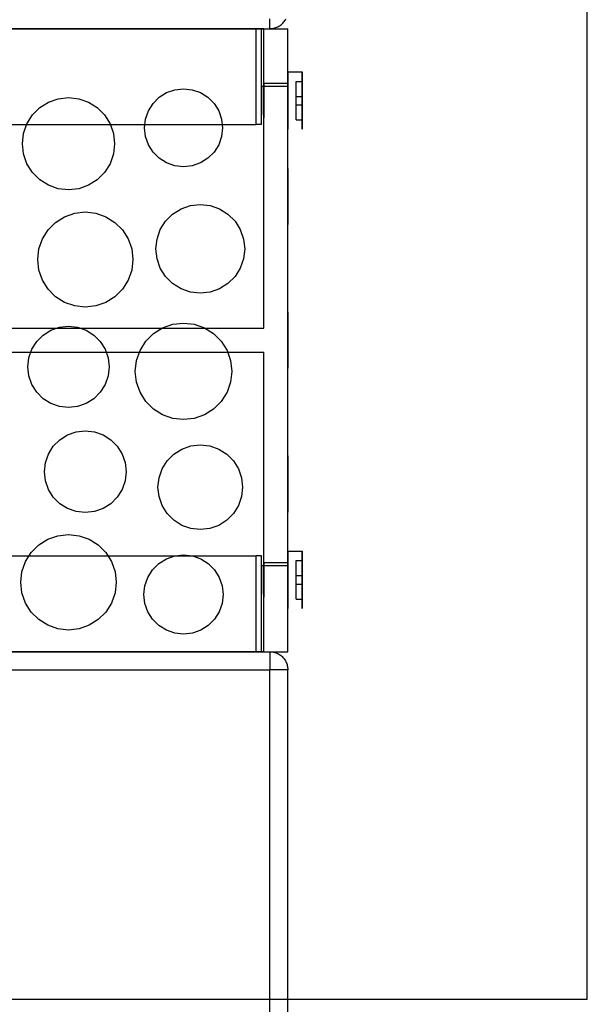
# Model space of a CAD drawing. Header units: millimetres. Extents: x -318 to 464, y -214 to 229.
# Tile 11 of 15: x 232 to 280, y 30 to 112. Entities that reach past the tile are written whole.
import ezdxf

# ---------------------------------------------------------------- set-up
doc = ezdxf.new("R2010")
doc.units = ezdxf.units.MM
doc.layers.add('GEOMETRY', color=7, linetype='Continuous')

msp = doc.modelspace()

# ---------------------------------------------------------------- linework, layer by layer
at = {"layer": 'GEOMETRY'}
for points in [[(279.5, 30), (279.5, 140)], [(253, 111), (253, 111.0025), (253, 111.0101), (253, 111.0228), (253, 111.0404), (253, 111.063), (253, 111.0905), (253, 111.1227), (253, 111.1596), (253, 111.201), (253, 111.2468), (253, 111.2968), (253, 111.3509), (253, 111.4089), (253, 111.4706), (253, 111.5358), (253, 111.6043), (253, 111.6757), (253, 111.75), (253, 111.8268)], [(253, 111), (253.0872, 111.0025), (253.1741, 111.0101), (253.2605, 111.0228), (253.3459, 111.0404), (253.4302, 111.063), (253.513, 111.0905), (253.5941, 111.1227), (253.6732, 111.1596), (253.75, 111.201), (253.8243, 111.2468), (253.8957, 111.2968), (253.9642, 111.3509), (254.0294, 111.4089), (254.0911, 111.4706), (254.1491, 111.5358), (254.2032, 111.6043), (254.2532, 111.6757), (254.299, 111.75), (254.3404, 111.8268)], [(161.5, 111), (254.5, 111)], [(163, 111), (253, 111)], [(252.5, 111), (163.5, 111)], [(251.85, 111), (164.15, 111)], [(251.85, 111), (251.8762, 111), (251.9022, 111), (251.9281, 111), (251.9538, 111), (251.9791, 111), (252.0039, 111), (252.0282, 111), (252.052, 111), (252.075, 111), (252.0973, 111), (252.1187, 111), (252.1393, 111), (252.1588, 111), (252.1773, 111), (252.1947, 111), (252.211, 111), (252.226, 111), (252.2397, 111), (252.2521, 111), (252.2632, 111), (252.2729, 111), (252.2811, 111), (252.2879, 111), (252.2932, 111), (252.297, 111), (252.2992, 111), (252.3, 111)], [(251.85, 103), (251.85, 111)], [(252.3, 103), (252.3, 111)], [(252.5, 86), (252.5, 111)], [(254.5, 59), (254.5, 111)], [(254.5, 107.4), (255.7, 107.4)], [(254.5, 107.4), (254.5, 107.3398), (254.5, 107.1623), (254.5, 106.8764), (254.5, 106.4964), (254.5, 106.0413), (254.5, 105.5341), (254.5, 105), (254.5, 104.4659), (254.5, 103.9587), (254.5, 103.5036), (254.5, 103.1236), (254.5, 102.8377), (254.5, 102.6602), (254.5, 102.6), (254.5, 102.6602), (254.5, 102.8377), (254.5, 103.1236), (254.5, 103.5036), (254.5, 103.9587), (254.5, 104.4659), (254.5, 105), (254.5, 105.5341), (254.5, 106.0413), (254.5, 106.4964), (254.5, 106.8764), (254.5, 107.1623), (254.5, 107.3398), (254.5, 107.4)], [(255.7, 107.4), (255.7, 107.3398), (255.7, 107.1623), (255.7, 106.8764), (255.7, 106.4964), (255.7, 106.0413), (255.7, 105.5341), (255.7, 105), (255.7, 104.4659), (255.7, 103.9587), (255.7, 103.5036), (255.7, 103.1236), (255.7, 102.8377), (255.7, 102.6602), (255.7, 102.6), (255.7, 102.6602), (255.7, 102.8377), (255.7, 103.1236), (255.7, 103.5036), (255.7, 103.9587), (255.7, 104.4659), (255.7, 105), (255.7, 105.5341), (255.7, 106.0413), (255.7, 106.4964), (255.7, 106.8764), (255.7, 107.1623), (255.7, 107.3398), (255.7, 107.4)], [(252.3, 106.2), (254.5, 106.2)], [(252.3, 106.2), (252.3, 106.1699), (252.3, 106.0812), (252.3, 105.9382), (252.3, 105.7482), (252.3, 105.5207), (252.3, 105.267), (252.3, 105), (252.3, 104.733), (252.3, 104.4793), (252.3, 104.2518), (252.3, 104.0618), (252.3, 103.9188), (252.3, 103.8301), (252.3, 103.8), (252.3, 103.8301), (252.3, 103.9188), (252.3, 104.0618), (252.3, 104.2518), (252.3, 104.4793), (252.3, 104.733), (252.3, 105), (252.3, 105.267), (252.3, 105.5207), (252.3, 105.7482), (252.3, 105.9382), (252.3, 106.0812), (252.3, 106.1699), (252.3, 106.2)], [(252.5, 106.45), (252.5, 106.4136), (252.5, 106.3064), (252.5, 106.1337), (252.5, 105.9041), (252.5, 105.6291), (252.5, 105.3227), (252.5, 105), (252.5, 104.6773), (252.5, 104.3709), (252.5, 104.0959), (252.5, 103.8663), (252.5, 103.6936), (252.5, 103.5864), (252.5, 103.55), (252.5, 103.5864), (252.5, 103.6936), (252.5, 103.8663), (252.5, 104.0959), (252.5, 104.3709), (252.5, 104.6773), (252.5, 105), (252.5, 105.3227), (252.5, 105.6291), (252.5, 105.9041), (252.5, 106.1337), (252.5, 106.3064), (252.5, 106.4136), (252.5, 106.45)], [(252.5, 106.45), (254.5, 106.45)], [(254.5, 106.45), (254.5, 106.4136), (254.5, 106.3064), (254.5, 106.1337), (254.5, 105.9041), (254.5, 105.6291), (254.5, 105.3227), (254.5, 105), (254.5, 104.6773), (254.5, 104.3709), (254.5, 104.0959), (254.5, 103.8663), (254.5, 103.6936), (254.5, 103.5864), (254.5, 103.55), (254.5, 103.5864), (254.5, 103.6936), (254.5, 103.8663), (254.5, 104.0959), (254.5, 104.3709), (254.5, 104.6773), (254.5, 105), (254.5, 105.3227), (254.5, 105.6291), (254.5, 105.9041), (254.5, 106.1337), (254.5, 106.3064), (254.5, 106.4136), (254.5, 106.45)], [(254.5, 106.2), (254.5, 106.1699), (254.5, 106.0812), (254.5, 105.9382), (254.5, 105.7482), (254.5, 105.5207), (254.5, 105.267), (254.5, 105), (254.5, 104.733), (254.5, 104.4793), (254.5, 104.2518), (254.5, 104.0618), (254.5, 103.9188), (254.5, 103.8301), (254.5, 103.8), (254.5, 103.8301), (254.5, 103.9188), (254.5, 104.0618), (254.5, 104.2518), (254.5, 104.4793), (254.5, 104.733), (254.5, 105), (254.5, 105.267), (254.5, 105.5207), (254.5, 105.7482), (254.5, 105.9382), (254.5, 106.0812), (254.5, 106.1699), (254.5, 106.2)], [(255.2, 106.6), (255.7, 106.6)], [(255.2, 105.35), (255.2, 106.6)], [(255.7, 105.35), (255.7, 106.6)], [(236.2, 105.248), (237.0564, 105.1515), (237.8699, 104.8668), (238.5997, 104.4083), (239.2091, 103.7989), (239.6676, 103.0691), (239.9523, 102.2556), (240.0488, 101.3992), (239.9523, 100.5428), (239.6676, 99.7293), (239.2091, 98.9995), (238.5997, 98.3901), (237.8699, 97.9316), (237.0564, 97.6469), (236.2, 97.5504), (235.3436, 97.6469), (234.5301, 97.9316), (233.8003, 98.3901), (233.1909, 98.9995), (232.7324, 99.7293), (232.4477, 100.5428), (232.3512, 101.3992), (232.4477, 102.2556), (232.7324, 103.0691), (233.1909, 103.7989), (233.8003, 104.4083), (234.5301, 104.8668), (235.3436, 105.1515), (236.2, 105.248)], [(245.8, 105.9861), (246.5245, 105.9044), (247.2126, 105.6636), (247.8299, 105.2758), (248.3454, 104.7603), (248.7333, 104.143), (248.9741, 103.4548), (249.0557, 102.7304), (248.9741, 102.0059), (248.7333, 101.3178), (248.3454, 100.7005), (247.8299, 100.1849), (247.2126, 99.7971), (246.5245, 99.5563), (245.8, 99.4747), (245.0755, 99.5563), (244.3874, 99.7971), (243.7701, 100.1849), (243.2546, 100.7005), (242.8667, 101.3178), (242.6259, 102.0059), (242.5443, 102.7304), (242.6259, 103.4548), (242.8667, 104.143), (243.2546, 104.7603), (243.7701, 105.2758), (244.3874, 105.6636), (245.0755, 105.9044), (245.8, 105.9861)], [(255.2, 105.35), (255.7, 105.35)], [(255.2, 104.65), (255.2, 105.35)], [(255.7, 104.65), (255.7, 105.35)], [(255.2, 104.65), (255.7, 104.65)], [(255.2, 103.4), (255.2, 104.65)], [(255.7, 103.4), (255.7, 104.65)], [(164.15, 103), (251.85, 103)], [(252.3, 103), (252.2992, 103), (252.297, 103), (252.2932, 103), (252.2879, 103), (252.2811, 103), (252.2729, 103), (252.2632, 103), (252.2521, 103), (252.2397, 103), (252.226, 103), (252.211, 103), (252.1947, 103), (252.1773, 103), (252.1588, 103), (252.1393, 103), (252.1187, 103), (252.0973, 103), (252.075, 103), (252.052, 103), (252.0282, 103), (252.0039, 103), (251.9791, 103), (251.9538, 103), (251.9281, 103), (251.9022, 103), (251.8762, 103), (251.85, 103)], [(255.2, 103.4), (255.7, 103.4)], [(254.5, 99.3404), (254.5, 99.2817), (254.5, 99.1086), (254.5, 98.8298), (254.5, 98.4592), (254.5, 98.0155), (254.5, 97.5208), (254.5, 97), (254.5, 96.4792), (254.5, 95.9845), (254.5, 95.5408), (254.5, 95.1702), (254.5, 94.8914), (254.5, 94.7183), (254.5, 94.6596), (254.5, 94.7183), (254.5, 94.8914), (254.5, 95.1702), (254.5, 95.5408), (254.5, 95.9845), (254.5, 96.4792), (254.5, 97), (254.5, 97.5208), (254.5, 98.0155), (254.5, 98.4592), (254.5, 98.8298), (254.5, 99.1086), (254.5, 99.2817), (254.5, 99.3404)], [(247.2, 96.3252), (248.0245, 96.2323), (248.8077, 95.9583), (249.5102, 95.5168), (250.0969, 94.9301), (250.5384, 94.2276), (250.8124, 93.4444), (250.9053, 92.6199), (250.8124, 91.7954), (250.5384, 91.0122), (250.0969, 90.3097), (249.5102, 89.723), (248.8077, 89.2815), (248.0245, 89.0075), (247.2, 88.9146), (246.3755, 89.0075), (245.5923, 89.2815), (244.8898, 89.723), (244.3031, 90.3097), (243.8616, 91.0122), (243.5876, 91.7954), (243.4947, 92.6199), (243.5876, 93.4444), (243.8616, 94.2276), (244.3031, 94.9301), (244.8898, 95.5168), (245.5923, 95.9583), (246.3755, 96.2323), (247.2, 96.3252)], [(237.6, 95.7037), (238.484, 95.6041), (239.3237, 95.3102), (240.077, 94.8369), (240.7061, 94.2079), (241.1794, 93.4546), (241.4732, 92.6149), (241.5728, 91.7309), (241.4732, 90.8469), (241.1794, 90.0072), (240.7061, 89.2539), (240.077, 88.6248), (239.3237, 88.1515), (238.484, 87.8577), (237.6, 87.7581), (236.716, 87.8577), (235.8763, 88.1515), (235.123, 88.6248), (234.4939, 89.2539), (234.0206, 90.0072), (233.7268, 90.8469), (233.6272, 91.7309), (233.7268, 92.6149), (234.0206, 93.4546), (234.4939, 94.2079), (235.123, 94.8369), (235.8763, 95.3102), (236.716, 95.6041), (237.6, 95.7037)], [(254.5, 87.3404), (254.5, 87.2817), (254.5, 87.1086), (254.5, 86.8298), (254.5, 86.4592), (254.5, 86.0155), (254.5, 85.5208), (254.5, 85), (254.5, 84.4792), (254.5, 83.9845), (254.5, 83.5408), (254.5, 83.1702), (254.5, 82.8914), (254.5, 82.7183), (254.5, 82.6596), (254.5, 82.7183), (254.5, 82.8914), (254.5, 83.1702), (254.5, 83.5408), (254.5, 83.9845), (254.5, 84.4792), (254.5, 85), (254.5, 85.5208), (254.5, 86.0155), (254.5, 86.4592), (254.5, 86.8298), (254.5, 87.1086), (254.5, 87.2817), (254.5, 87.3404)], [(245.8, 86.4293), (246.6968, 86.3283), (247.5486, 86.0302), (248.3127, 85.5501), (248.9509, 84.9119), (249.431, 84.1478), (249.7291, 83.296), (249.8301, 82.3992), (249.7291, 81.5024), (249.431, 80.6506), (248.9509, 79.8865), (248.3127, 79.2484), (247.5486, 78.7682), (246.6968, 78.4702), (245.8, 78.3691), (244.9032, 78.4702), (244.0514, 78.7682), (243.2873, 79.2484), (242.6491, 79.8865), (242.169, 80.6506), (241.8709, 81.5024), (241.7699, 82.3992), (241.8709, 83.296), (242.169, 84.1478), (242.6491, 84.9119), (243.2873, 85.5501), (244.0514, 86.0302), (244.9032, 86.3283), (245.8, 86.4293)], [(163.5, 86), (252.5, 86)], [(236.2, 86.1632), (236.9551, 86.0781), (237.6724, 85.8272), (238.3158, 85.4229), (238.8532, 84.8855), (239.2575, 84.2421), (239.5085, 83.5248), (239.5935, 82.7697), (239.5085, 82.0145), (239.2575, 81.2973), (238.8532, 80.6538), (238.3158, 80.1165), (237.6724, 79.7122), (236.9551, 79.4612), (236.2, 79.3761), (235.4449, 79.4612), (234.7276, 79.7122), (234.0842, 80.1165), (233.5468, 80.6538), (233.1425, 81.2973), (232.8915, 82.0145), (232.8065, 82.7697), (232.8915, 83.5248), (233.1425, 84.2421), (233.5468, 84.8855), (234.0842, 85.4229), (234.7276, 85.8272), (235.4449, 86.0781), (236.2, 86.1632)], [(163.5, 84), (252.5, 84)], [(252.5, 59), (252.5, 84)], [(237.6, 77.432), (238.3592, 77.3465), (239.0803, 77.0942), (239.7272, 76.6877), (240.2675, 76.1475), (240.6739, 75.5006), (240.9263, 74.7794), (241.0118, 74.0202), (240.9263, 73.261), (240.6739, 72.5399), (240.2675, 71.893), (239.7272, 71.3528), (239.0803, 70.9463), (238.3592, 70.694), (237.6, 70.6084), (236.8408, 70.694), (236.1197, 70.9463), (235.4728, 71.3528), (234.9325, 71.893), (234.5261, 72.5399), (234.2737, 73.261), (234.1882, 74.0202), (234.2737, 74.7794), (234.5261, 75.5006), (234.9325, 76.1475), (235.4728, 76.6877), (236.1197, 77.0942), (236.8408, 77.3465), (237.6, 77.432)], [(247.2, 76.2649), (247.9864, 76.1763), (248.7334, 75.9149), (249.4034, 75.4939), (249.963, 74.9343), (250.384, 74.2642), (250.6454, 73.5173), (250.734, 72.7309), (250.6454, 71.9445), (250.384, 71.1975), (249.963, 70.5275), (249.4034, 69.9679), (248.7334, 69.5468), (247.9864, 69.2855), (247.2, 69.1969), (246.4136, 69.2855), (245.6666, 69.5468), (244.9966, 69.9679), (244.437, 70.5275), (244.016, 71.1975), (243.7546, 71.9445), (243.666, 72.7309), (243.7546, 73.5173), (244.016, 74.2642), (244.437, 74.9343), (244.9966, 75.4939), (245.6666, 75.9149), (246.4136, 76.1763), (247.2, 76.2649)], [(254.5, 75.3404), (254.5, 75.2817), (254.5, 75.1086), (254.5, 74.8298), (254.5, 74.4592), (254.5, 74.0155), (254.5, 73.5208), (254.5, 73), (254.5, 72.4792), (254.5, 71.9845), (254.5, 71.5408), (254.5, 71.1702), (254.5, 70.8914), (254.5, 70.7183), (254.5, 70.6596), (254.5, 70.7183), (254.5, 70.8914), (254.5, 71.1702), (254.5, 71.5408), (254.5, 71.9845), (254.5, 72.4792), (254.5, 73), (254.5, 73.5208), (254.5, 74.0155), (254.5, 74.4592), (254.5, 74.8298), (254.5, 75.1086), (254.5, 75.2817), (254.5, 75.3404)], [(236.2, 68.7767), (237.0866, 68.6768), (237.9287, 68.3821), (238.6841, 67.9075), (239.315, 67.2766), (239.7896, 66.5212), (240.0843, 65.6791), (240.1842, 64.7925), (240.0843, 63.9059), (239.7896, 63.0638), (239.315, 62.3084), (238.6841, 61.6775), (237.9287, 61.2028), (237.0866, 60.9082), (236.2, 60.8083), (235.3134, 60.9082), (234.4713, 61.2028), (233.7159, 61.6775), (233.085, 62.3084), (232.6104, 63.0638), (232.3157, 63.9059), (232.2158, 64.7925), (232.3157, 65.6791), (232.6104, 66.5212), (233.085, 67.2766), (233.7159, 67.9075), (234.4713, 68.3821), (235.3134, 68.6768), (236.2, 68.7767)], [(254.5, 67.4), (255.7, 67.4)], [(254.5, 67.4), (254.5, 67.3398), (254.5, 67.1623), (254.5, 66.8764), (254.5, 66.4964), (254.5, 66.0413), (254.5, 65.5341), (254.5, 65), (254.5, 64.4659), (254.5, 63.9587), (254.5, 63.5036), (254.5, 63.1236), (254.5, 62.8377), (254.5, 62.6602), (254.5, 62.6), (254.5, 62.6602), (254.5, 62.8377), (254.5, 63.1236), (254.5, 63.5036), (254.5, 63.9587), (254.5, 64.4659), (254.5, 65), (254.5, 65.5341), (254.5, 66.0413), (254.5, 66.4964), (254.5, 66.8764), (254.5, 67.1623), (254.5, 67.3398), (254.5, 67.4)], [(255.7, 67.4), (255.7, 67.3398), (255.7, 67.1623), (255.7, 66.8764), (255.7, 66.4964), (255.7, 66.0413), (255.7, 65.5341), (255.7, 65), (255.7, 64.4659), (255.7, 63.9587), (255.7, 63.5036), (255.7, 63.1236), (255.7, 62.8377), (255.7, 62.6602), (255.7, 62.6), (255.7, 62.6602), (255.7, 62.8377), (255.7, 63.1236), (255.7, 63.5036), (255.7, 63.9587), (255.7, 64.4659), (255.7, 65), (255.7, 65.5341), (255.7, 66.0413), (255.7, 66.4964), (255.7, 66.8764), (255.7, 67.1623), (255.7, 67.3398), (255.7, 67.4)], [(164.15, 67), (251.85, 67)], [(245.8, 67.0745), (246.5354, 66.9917), (247.2339, 66.7472), (247.8605, 66.3535), (248.3838, 65.8302), (248.7776, 65.2036), (249.022, 64.5051), (249.1048, 63.7697), (249.022, 63.0343), (248.7776, 62.3358), (248.3838, 61.7091), (247.8605, 61.1859), (247.2339, 60.7921), (246.5354, 60.5477), (245.8, 60.4648), (245.0646, 60.5477), (244.3661, 60.7921), (243.7395, 61.1859), (243.2162, 61.7091), (242.8224, 62.3358), (242.578, 63.0343), (242.4952, 63.7697), (242.578, 64.5051), (242.8224, 65.2036), (243.2162, 65.8302), (243.7395, 66.3535), (244.3661, 66.7472), (245.0646, 66.9917), (245.8, 67.0745)], [(251.85, 59), (251.85, 67)], [(252.3, 67), (252.2992, 67), (252.297, 67), (252.2932, 67), (252.2879, 67), (252.2811, 67), (252.2729, 67), (252.2632, 67), (252.2521, 67), (252.2397, 67), (252.226, 67), (252.211, 67), (252.1947, 67), (252.1773, 67), (252.1588, 67), (252.1393, 67), (252.1187, 67), (252.0973, 67), (252.075, 67), (252.052, 67), (252.0282, 67), (252.0039, 67), (251.9791, 67), (251.9538, 67), (251.9281, 67), (251.9022, 67), (251.8762, 67), (251.85, 67)], [(252.3, 59), (252.3, 67)], [(255.2, 66.6), (255.7, 66.6)], [(255.2, 65.35), (255.2, 66.6)], [(255.7, 65.35), (255.7, 66.6)], [(252.3, 66.2), (254.5, 66.2)], [(252.3, 66.2), (252.3, 66.1699), (252.3, 66.0812), (252.3, 65.9382), (252.3, 65.7482), (252.3, 65.5207), (252.3, 65.267), (252.3, 65), (252.3, 64.733), (252.3, 64.4793), (252.3, 64.2518), (252.3, 64.0618), (252.3, 63.9188), (252.3, 63.8301), (252.3, 63.8), (252.3, 63.8301), (252.3, 63.9188), (252.3, 64.0618), (252.3, 64.2518), (252.3, 64.4793), (252.3, 64.733), (252.3, 65), (252.3, 65.267), (252.3, 65.5207), (252.3, 65.7482), (252.3, 65.9382), (252.3, 66.0812), (252.3, 66.1699), (252.3, 66.2)], [(252.5, 66.45), (254.5, 66.45)], [(252.5, 66.45), (252.5, 66.4136), (252.5, 66.3064), (252.5, 66.1337), (252.5, 65.9041), (252.5, 65.6291), (252.5, 65.3227), (252.5, 65), (252.5, 64.6773), (252.5, 64.3709), (252.5, 64.0959), (252.5, 63.8663), (252.5, 63.6936), (252.5, 63.5864), (252.5, 63.55), (252.5, 63.5864), (252.5, 63.6936), (252.5, 63.8663), (252.5, 64.0959), (252.5, 64.3709), (252.5, 64.6773), (252.5, 65), (252.5, 65.3227), (252.5, 65.6291), (252.5, 65.9041), (252.5, 66.1337), (252.5, 66.3064), (252.5, 66.4136), (252.5, 66.45)], [(254.5, 66.45), (254.5, 66.4136), (254.5, 66.3064), (254.5, 66.1337), (254.5, 65.9041), (254.5, 65.6291), (254.5, 65.3227), (254.5, 65), (254.5, 64.6773), (254.5, 64.3709), (254.5, 64.0959), (254.5, 63.8663), (254.5, 63.6936), (254.5, 63.5864), (254.5, 63.55), (254.5, 63.5864), (254.5, 63.6936), (254.5, 63.8663), (254.5, 64.0959), (254.5, 64.3709), (254.5, 64.6773), (254.5, 65), (254.5, 65.3227), (254.5, 65.6291), (254.5, 65.9041), (254.5, 66.1337), (254.5, 66.3064), (254.5, 66.4136), (254.5, 66.45)], [(254.5, 66.2), (254.5, 66.1699), (254.5, 66.0812), (254.5, 65.9382), (254.5, 65.7482), (254.5, 65.5207), (254.5, 65.267), (254.5, 65), (254.5, 64.733), (254.5, 64.4793), (254.5, 64.2518), (254.5, 64.0618), (254.5, 63.9188), (254.5, 63.8301), (254.5, 63.8), (254.5, 63.8301), (254.5, 63.9188), (254.5, 64.0618), (254.5, 64.2518), (254.5, 64.4793), (254.5, 64.733), (254.5, 65), (254.5, 65.267), (254.5, 65.5207), (254.5, 65.7482), (254.5, 65.9382), (254.5, 66.0812), (254.5, 66.1699), (254.5, 66.2)], [(255.2, 65.35), (255.7, 65.35)], [(255.2, 64.65), (255.2, 65.35)], [(255.7, 64.65), (255.7, 65.35)], [(255.2, 64.65), (255.7, 64.65)], [(255.2, 63.4), (255.2, 64.65)], [(255.7, 63.4), (255.7, 64.65)], [(255.2, 63.4), (255.7, 63.4)], [(161.5, 59), (254.5, 59)], [(163, 59), (253, 59)], [(252.5, 59), (163.5, 59)], [(251.85, 59), (164.15, 59)], [(251.85, 59), (251.8762, 59), (251.9022, 59), (251.9281, 59), (251.9538, 59), (251.9791, 59), (252.0039, 59), (252.0282, 59), (252.052, 59), (252.075, 59), (252.0973, 59), (252.1187, 59), (252.1393, 59), (252.1588, 59), (252.1773, 59), (252.1947, 59), (252.211, 59), (252.226, 59), (252.2397, 59), (252.2521, 59), (252.2632, 59), (252.2729, 59), (252.2811, 59), (252.2879, 59), (252.2932, 59), (252.297, 59), (252.2992, 59), (252.3, 59)], [(253, 59), (253, 58.9975), (253, 58.9899), (253, 58.9772), (253, 58.9596), (253, 58.937), (253, 58.9095), (253, 58.8773), (253, 58.8404), (253, 58.799), (253, 58.7532), (253, 58.7032), (253, 58.6491), (253, 58.5911), (253, 58.5294), (253, 58.4642), (253, 58.3957), (253, 58.3243), (253, 58.25), (253, 58.1732), (253, 58.0941), (253, 58.013), (253, 57.9302), (253, 57.8459), (253, 57.7605), (253, 57.6741), (253, 57.5872), (253, 57.5)], [(253, 59), (253.0872, 58.9975), (253.1741, 58.9899), (253.2605, 58.9772), (253.3459, 58.9596), (253.4302, 58.937), (253.513, 58.9095), (253.5941, 58.8773), (253.6732, 58.8404), (253.75, 58.799), (253.8243, 58.7532), (253.8957, 58.7032), (253.9642, 58.6491), (254.0294, 58.5911), (254.0911, 58.5294), (254.1491, 58.4642), (254.2032, 58.3957), (254.2532, 58.3243), (254.299, 58.25), (254.3404, 58.1732), (254.3773, 58.0941), (254.4095, 58.013), (254.437, 57.9302), (254.4596, 57.8459), (254.4772, 57.7605), (254.4899, 57.6741), (254.4975, 57.5872), (254.5, 57.5)], [(163, 57.5), (253, 57.5)], [(253, 1.5), (253, 57.5)], [(254.5, 57.5), (254.4975, 57.5), (254.4899, 57.5), (254.4772, 57.5), (254.4596, 57.5), (254.437, 57.5), (254.4095, 57.5), (254.3773, 57.5), (254.3404, 57.5), (254.299, 57.5), (254.2532, 57.5), (254.2032, 57.5), (254.1491, 57.5), (254.0911, 57.5), (254.0294, 57.5), (253.9642, 57.5), (253.8957, 57.5), (253.8243, 57.5), (253.75, 57.5), (253.6732, 57.5), (253.5941, 57.5), (253.513, 57.5), (253.4302, 57.5), (253.3459, 57.5), (253.2605, 57.5), (253.1741, 57.5), (253.0872, 57.5), (253, 57.5)], [(254.5, 1.5), (254.5, 57.5)], [(-279.5, 30), (279.5, 30)]]:
    msp.add_lwpolyline(points, dxfattribs=at)

doc.saveas('drawing.dxf')
